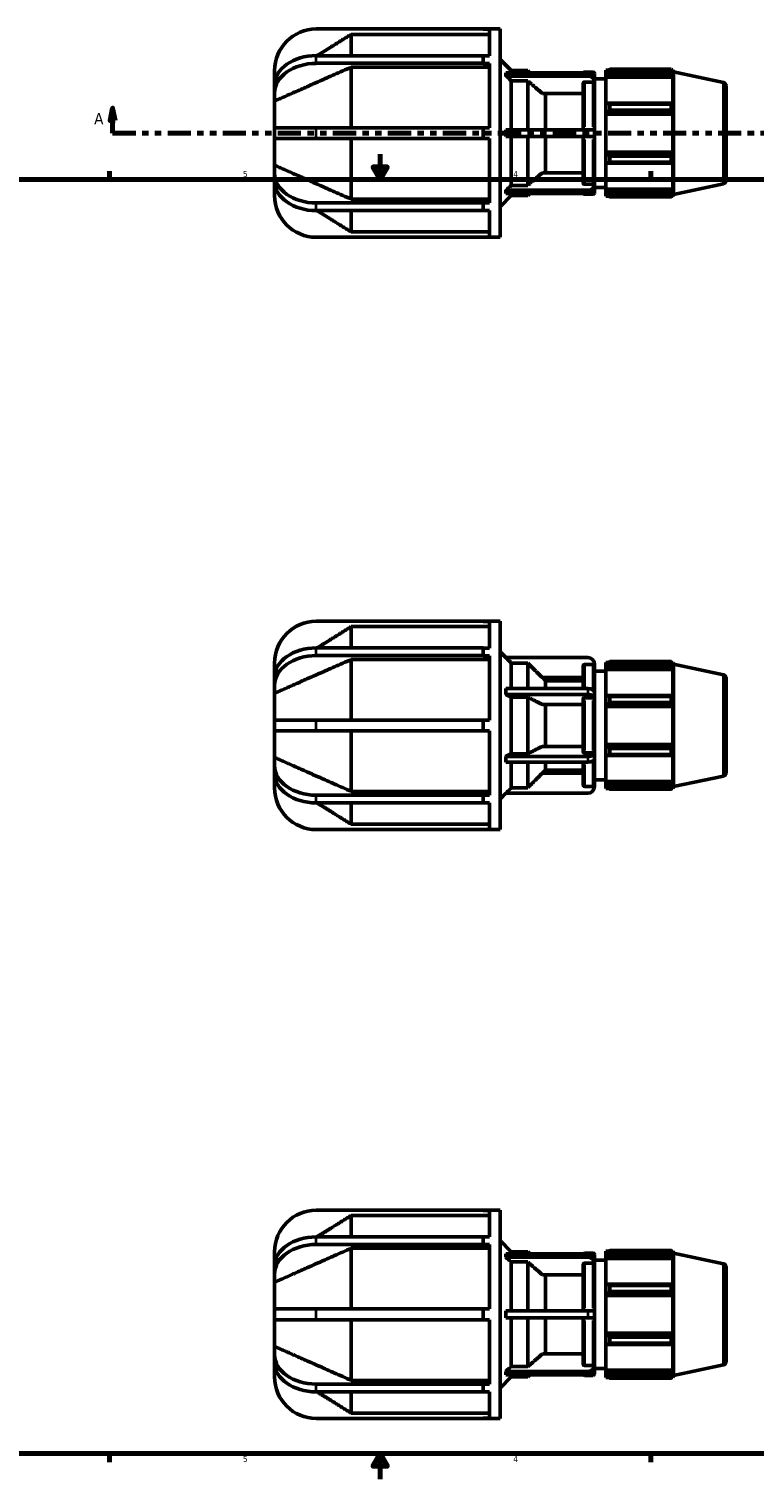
# Model space of a CAD drawing. Header units: inches. Extents: x 0.1 to 44, y -12.1 to 28.2.
# Tile 3 of 6: x 11.5 to 22.9, y 0.6 to 23.4. Entities that reach past the tile are written whole.
import ezdxf

# ---------------------------------------------------------------- set-up
doc = ezdxf.new("R2010")
doc.units = ezdxf.units.IN
doc.header["$MEASUREMENT"] = 0
doc.linetypes.add('DOUBLE_DASH_CHAIN', pattern=[1.2403, 0.6614, -0.0827, 0.1654, -0.0827, 0.1654, -0.0827])
for name, color, linetype, lineweight in [('Border (ANSI)', 7, 'Continuous', 70), ('Section Line (ANSI)', 7, 'DOUBLE_DASH_CHAIN', 70), ('Visible (ANSI)', 7, 'Continuous', 50), ('Visible Narrow (ANSI)', 7, 'Continuous', 35)]:
    doc.layers.add(name, color=color, linetype=linetype, lineweight=lineweight)
doc.styles.add('Label Text (ANSI)', font='tahoma.ttf')
doc.styles.add('Note Text (ANSI)', font='tahoma.ttf')

# ---------------------------------------------------------------- blocks, each defined once
blk = doc.blocks.new('Borders Default Border')
at = {"layer": 'Border (ANSI)'}
for p, q in [((12.75, 21), (12.75, 21.134)), ((21.25, 21), (21.25, 21.134)), ((12.75, 1), (12.75, 0.866)), ((21.25, 1), (21.25, 0.866))]:
    blk.add_line(p, q, dxfattribs=at)
at = {"layer": 'Border (ANSI)', "flags": 128}
for points in [[(17, 21.4), (17, 21), (16.885, 21.2), (17.115, 21.2), (17, 21)], [(0.5, 1), (0.5, 21), (33.5, 21), (33.5, 1), (0.5, 1)], [(17, 0.6), (17, 1), (16.885, 0.8), (17.115, 0.8), (17, 1)]]:
    blk.add_lwpolyline(points, dxfattribs=at)
at = {"layer": 'Border (ANSI)', "color": 5, "true_color": 0x0000ff, "char_height": 0.0945, "attachment_point": 7, "style": 'Note Text (ANSI)'}
for s, insert in [('5', (14.847, 21.038)), ('4', (19.092, 21.04)), ('5', (14.847, 0.864)), ('4', (19.092, 0.866))]:
    blk.add_mtext(s, dxfattribs=dict(at, insert=insert))
blk = doc.blocks.new('2dTransSection0')
at = {"layer": 'Section Line (ANSI)', "linetype": 'Continuous'}
for p, q in [((12.799, 22.124), (12.759, 21.927)), ((12.799, 21.927), (12.799, 22.124)), ((12.838, 21.927), (12.799, 22.124)), ((30.243, 22.124), (30.203, 21.927)), ((30.243, 21.927), (30.243, 22.124)), ((30.282, 21.927), (30.243, 22.124)), ((12.759, 21.927), (12.838, 21.927)), ((12.799, 21.73), (12.799, 21.927)), ((30.203, 21.927), (30.282, 21.927)), ((30.243, 21.73), (30.243, 21.927)), ((12.799, 21.73), (13.163, 21.73)), ((29.878, 21.73), (30.243, 21.73))]:
    blk.add_line(p, q, dxfattribs=at)
at = {"layer": 'Section Line (ANSI)', "linetype": 'DOUBLE_DASH_CHAIN', "ltscale": 0.55082}
blk.add_line((12.799, 21.73), (30.243, 21.73), dxfattribs=at)
at = {"layer": 'Section Line (ANSI)', "linetype": 'Continuous', "flags": 128}
for points in [[(12.838, 21.927), (12.799, 22.124), (12.759, 21.927), (12.838, 21.927)], [(30.282, 21.927), (30.243, 22.124), (30.203, 21.927), (30.282, 21.927)]]:
    blk.add_lwpolyline(points, dxfattribs=at)
at = {"layer": 'Section Line (ANSI)'}
for points in [[(12.838, 21.927), (12.799, 22.124), (12.759, 21.927), (12.838, 21.927)], [(30.282, 21.927), (30.243, 22.124), (30.203, 21.927), (30.282, 21.927)]]:
    blk.add_solid(points, dxfattribs=at)
at = {"layer": 'Section Line (ANSI)', "char_height": 0.18, "attachment_point": 7, "style": 'Label Text (ANSI)'}
for insert in [(12.509, 21.868), (30.379, 21.868)]:
    blk.add_mtext('A', dxfattribs=dict(at, insert=insert))

msp = doc.modelspace()

# ---------------------------------------------------------------- linework, layer by layer
at = {"layer": 'Visible (ANSI)'}
for p, q in [((18.62, 23.365), (15.996, 23.365)), ((16.545, 22.946), (16.545, 23.281)), ((18.718, 23.281), (16.545, 23.281)), ((18.62, 23.365), (18.882, 23.365)), ((18.62, 23.363), (18.62, 23.365)), ((18.718, 23.363), (18.62, 23.363)), ((18.718, 22.945), (18.718, 23.363)), ((18.882, 20.095), (18.882, 23.365)), ((15.996, 22.946), (18.62, 22.946)), ((18.62, 22.826), (15.996, 22.826)), ((16.545, 21.815), (16.545, 22.766)), ((18.718, 22.766), (16.545, 22.766)), ((18.62, 22.886), (18.62, 22.946)), ((18.62, 22.945), (18.718, 22.945)), ((18.62, 22.826), (18.62, 22.886)), ((18.62, 22.824), (18.62, 22.826)), ((18.718, 22.824), (18.62, 22.824)), ((18.718, 21.815), (18.718, 22.824)), ((19.059, 22.711), (18.882, 22.888)), ((15.342, 22.711), (15.342, 22.528)), ((18.974, 22.679), (20.26, 22.679)), ((20.26, 22.625), (18.974, 22.625)), ((19.059, 22.679), (19.059, 22.711)), ((19.059, 22.711), (19.317, 22.711)), ((19.317, 22.551), (19.059, 22.551)), ((19.059, 21.783), (19.059, 22.551)), ((19.317, 22.679), (19.317, 22.711)), ((19.349, 22.679), (19.317, 22.711)), ((19.317, 21.783), (19.317, 22.551)), ((20.21, 22.688), (20.346, 22.688)), ((20.367, 22.667), (20.367, 22.587)), ((20.367, 22.533), (20.367, 22.587)), ((20.367, 22.582), (20.544, 22.582)), ((20.544, 22.72), (20.544, 22.685)), ((20.544, 22.72), (20.589, 22.72)), ((20.565, 22.705), (20.544, 22.685)), ((20.544, 22.618), (20.544, 22.685)), ((20.544, 22.618), (20.565, 22.637)), ((20.544, 22.608), (20.544, 22.618)), ((20.544, 22.608), (20.544, 22.192)), ((20.544, 22.608), (21.596, 22.608)), ((20.565, 22.637), (21.586, 22.637)), ((20.608, 22.732), (20.608, 22.693)), ((20.608, 22.732), (21.572, 22.732)), ((21.572, 22.693), (20.608, 22.693)), ((21.572, 22.693), (21.572, 22.732)), ((21.578, 22.72), (21.596, 22.72)), ((21.596, 22.674), (21.586, 22.705)), ((21.586, 22.637), (21.596, 22.608)), ((21.596, 22.674), (21.596, 22.72)), ((21.606, 22.691), (21.596, 22.72)), ((21.596, 22.187), (21.596, 22.608)), ((21.606, 20.769), (21.606, 22.691)), ((22.39, 22.524), (21.606, 22.691)), ((15.342, 22.484), (15.342, 22.528)), ((15.342, 22.363), (15.342, 22.484)), ((15.342, 22.363), (15.342, 22.234)), ((19.547, 22.353), (20.189, 22.353)), ((19.596, 21.783), (19.596, 22.353)), ((20.189, 21.783), (20.189, 22.514)), ((20.346, 22.532), (20.21, 22.532)), ((20.367, 22.514), (20.367, 22.533)), ((20.367, 22.514), (20.367, 21.783)), ((22.432, 22.473), (22.432, 20.987)), ((15.342, 21.815), (15.342, 22.234)), ((20.565, 22.202), (20.544, 22.192)), ((20.544, 22.031), (20.544, 22.192)), ((21.586, 22.202), (20.565, 22.202)), ((20.608, 22.183), (20.608, 22.09)), ((20.608, 22.183), (21.572, 22.183)), ((21.572, 22.09), (20.608, 22.09)), ((21.572, 22.09), (21.572, 22.183)), ((21.596, 22.187), (21.586, 22.202)), ((20.544, 22.031), (20.565, 22.037)), ((20.544, 22.028), (20.544, 22.031)), ((20.544, 22.028), (20.544, 21.432)), ((20.544, 22.028), (21.596, 22.028)), ((20.565, 22.037), (21.586, 22.037)), ((21.586, 22.037), (21.596, 22.028)), ((21.596, 21.432), (21.596, 22.028)), ((15.996, 21.815), (15.342, 21.815)), ((15.342, 21.645), (15.342, 21.815)), ((15.342, 21.226), (15.342, 21.645)), ((15.342, 21.645), (15.996, 21.645)), ((15.996, 21.815), (18.62, 21.815)), ((18.62, 21.645), (15.996, 21.645)), ((16.545, 20.693), (16.545, 21.645)), ((18.62, 21.73), (18.62, 21.815)), ((18.62, 21.815), (18.718, 21.815)), ((18.62, 21.645), (18.62, 21.73)), ((18.718, 21.645), (18.62, 21.645)), ((18.718, 20.636), (18.718, 21.645)), ((18.974, 21.783), (20.26, 21.783)), ((20.26, 21.677), (18.974, 21.677)), ((19.059, 20.908), (19.059, 21.677)), ((19.317, 20.908), (19.317, 21.677)), ((19.596, 21.107), (19.596, 21.677)), ((20.189, 20.946), (20.189, 21.677)), ((20.26, 21.783), (20.367, 21.783)), ((20.367, 21.677), (20.26, 21.677)), ((20.367, 21.677), (20.367, 21.783)), ((20.367, 21.677), (20.367, 20.946)), ((20.544, 21.429), (20.544, 21.432)), ((20.544, 21.432), (21.596, 21.432)), ((20.544, 21.268), (20.544, 21.429)), ((20.565, 21.422), (20.544, 21.429)), ((21.586, 21.422), (20.565, 21.422)), ((21.596, 21.432), (21.586, 21.422)), ((15.342, 21.226), (15.342, 21.096)), ((20.544, 21.268), (20.544, 20.851)), ((20.544, 21.268), (20.565, 21.258)), ((20.565, 21.258), (21.586, 21.258)), ((20.608, 21.369), (20.608, 21.276)), ((20.608, 21.369), (21.572, 21.369)), ((21.572, 21.276), (20.608, 21.276)), ((21.572, 21.276), (21.572, 21.369)), ((21.586, 21.258), (21.596, 21.272)), ((21.596, 20.851), (21.596, 21.272)), ((15.342, 20.976), (15.342, 21.096)), ((15.342, 20.932), (15.342, 20.976)), ((20.189, 21.107), (19.547, 21.107)), ((20.367, 20.926), (20.367, 20.946)), ((15.342, 20.932), (15.342, 20.749)), ((19.059, 20.749), (18.882, 20.572)), ((18.974, 20.834), (20.26, 20.834)), ((20.26, 20.781), (18.974, 20.781)), ((19.059, 20.908), (19.317, 20.908)), ((19.059, 20.749), (19.059, 20.781)), ((19.059, 20.749), (19.317, 20.749)), ((19.317, 20.749), (19.317, 20.781)), ((19.349, 20.781), (19.317, 20.749)), ((20.21, 20.928), (20.346, 20.928)), ((20.21, 20.771), (20.346, 20.771)), ((20.367, 20.873), (20.367, 20.926)), ((20.367, 20.878), (20.544, 20.878)), ((20.367, 20.873), (20.367, 20.792)), ((20.544, 20.842), (20.544, 20.851)), ((20.544, 20.851), (21.596, 20.851)), ((20.544, 20.775), (20.544, 20.842)), ((20.565, 20.823), (20.544, 20.842)), ((20.544, 20.775), (20.544, 20.739)), ((20.544, 20.775), (20.565, 20.755)), ((20.544, 20.739), (20.589, 20.739)), ((21.586, 20.823), (20.565, 20.823)), ((20.608, 20.766), (20.608, 20.728)), ((20.608, 20.766), (21.572, 20.766)), ((21.572, 20.728), (20.608, 20.728)), ((21.572, 20.728), (21.572, 20.766)), ((21.578, 20.739), (21.596, 20.739)), ((21.596, 20.851), (21.586, 20.823)), ((21.586, 20.755), (21.596, 20.785)), ((21.596, 20.739), (21.596, 20.785)), ((21.606, 20.769), (21.596, 20.739)), ((22.39, 20.936), (21.606, 20.769)), ((15.996, 20.634), (18.62, 20.634)), ((18.62, 20.513), (15.996, 20.513)), ((16.545, 20.693), (18.718, 20.693)), ((16.545, 20.179), (16.545, 20.513)), ((18.62, 20.634), (18.62, 20.636)), ((18.62, 20.636), (18.718, 20.636)), ((18.62, 20.574), (18.62, 20.634)), ((18.62, 20.513), (18.62, 20.574)), ((18.718, 20.515), (18.62, 20.515)), ((18.718, 20.097), (18.718, 20.515)), ((15.996, 20.095), (18.62, 20.095)), ((16.545, 20.179), (18.718, 20.179)), ((18.62, 20.095), (18.62, 20.097)), ((18.62, 20.097), (18.718, 20.097)), ((18.62, 20.095), (18.882, 20.095)), ((18.62, 14.066), (15.996, 14.066)), ((16.545, 13.647), (16.545, 13.982)), ((18.718, 13.982), (16.545, 13.982)), ((18.62, 14.066), (18.882, 14.066)), ((18.62, 14.064), (18.62, 14.066)), ((18.718, 14.064), (18.62, 14.064)), ((18.718, 13.646), (18.718, 14.064)), ((18.882, 10.796), (18.882, 14.066)), ((15.996, 13.647), (18.62, 13.647)), ((18.62, 13.527), (15.996, 13.527)), ((16.545, 12.516), (16.545, 13.467)), ((18.718, 13.467), (16.545, 13.467)), ((18.62, 13.587), (18.62, 13.647)), ((18.62, 13.646), (18.718, 13.646)), ((18.62, 13.527), (18.62, 13.587)), ((18.62, 13.525), (18.62, 13.527)), ((18.718, 13.525), (18.62, 13.525)), ((18.718, 12.516), (18.718, 13.525)), ((18.975, 13.496), (18.882, 13.589)), ((20.26, 13.496), (18.974, 13.496)), ((20.608, 13.433), (20.608, 13.395)), ((20.608, 13.433), (21.572, 13.433)), ((21.572, 13.395), (21.572, 13.433)), ((15.342, 13.412), (15.342, 13.229)), ((15.342, 13.185), (15.342, 13.229)), ((19.059, 13.01), (19.059, 13.411)), ((19.317, 13.411), (19.059, 13.411)), ((19.317, 13.01), (19.317, 13.411)), ((20.189, 13.01), (20.189, 13.367)), ((20.346, 13.388), (20.21, 13.388)), ((20.367, 13.367), (20.367, 13.389)), ((20.367, 13.367), (20.367, 12.956)), ((20.367, 13.283), (20.544, 13.283)), ((20.544, 13.421), (20.544, 13.386)), ((20.544, 13.421), (20.589, 13.421)), ((20.565, 13.406), (20.544, 13.386)), ((20.544, 13.319), (20.544, 13.386)), ((20.544, 13.319), (20.565, 13.338)), ((20.544, 13.31), (20.544, 13.319)), ((20.544, 13.31), (20.544, 12.893)), ((20.544, 13.31), (21.596, 13.31)), ((20.565, 13.338), (21.586, 13.338)), ((21.572, 13.395), (20.608, 13.395)), ((21.578, 13.421), (21.596, 13.421)), ((21.596, 13.376), (21.586, 13.406)), ((21.586, 13.338), (21.596, 13.31)), ((21.596, 13.376), (21.596, 13.421)), ((21.606, 13.392), (21.596, 13.421)), ((21.596, 12.888), (21.596, 13.31)), ((21.606, 11.47), (21.606, 13.392)), ((22.39, 13.225), (21.606, 13.392)), ((15.342, 13.064), (15.342, 13.185)), ((15.342, 13.064), (15.342, 12.935)), ((18.974, 13.01), (20.26, 13.01)), ((19.547, 13.181), (20.189, 13.181)), ((19.596, 13.133), (19.549, 13.181)), ((19.596, 13.01), (19.596, 13.133)), ((19.596, 13.133), (20.189, 13.133)), ((22.432, 13.174), (22.432, 11.688)), ((15.342, 12.516), (15.342, 12.935)), ((20.26, 12.917), (18.974, 12.917)), ((19.317, 12.875), (19.059, 12.875)), ((19.059, 11.987), (19.059, 12.875)), ((19.317, 11.987), (19.317, 12.875)), ((19.547, 12.76), (20.189, 12.76)), ((19.596, 12.102), (19.596, 12.76)), ((20.189, 12.009), (20.189, 12.853)), ((20.346, 12.863), (20.21, 12.863)), ((20.367, 12.864), (20.367, 12.956)), ((20.367, 12.853), (20.367, 12.864)), ((20.367, 12.853), (20.367, 12.009)), ((20.565, 12.903), (20.544, 12.893)), ((20.544, 12.732), (20.544, 12.893)), ((21.586, 12.903), (20.565, 12.903)), ((20.608, 12.885), (20.608, 12.792)), ((20.608, 12.885), (21.572, 12.885)), ((21.572, 12.792), (20.608, 12.792)), ((21.572, 12.792), (21.572, 12.885)), ((21.596, 12.888), (21.586, 12.903)), ((20.544, 12.732), (20.565, 12.738)), ((20.544, 12.729), (20.544, 12.732)), ((20.544, 12.729), (20.544, 12.133)), ((20.544, 12.729), (21.596, 12.729)), ((20.565, 12.738), (21.586, 12.738)), ((21.586, 12.738), (21.596, 12.729)), ((21.596, 12.133), (21.596, 12.729)), ((15.996, 12.516), (15.342, 12.516)), ((15.342, 12.346), (15.342, 12.516)), ((15.342, 11.927), (15.342, 12.346)), ((15.342, 12.346), (15.996, 12.346)), ((15.996, 12.516), (18.62, 12.516)), ((18.62, 12.346), (15.996, 12.346)), ((16.545, 11.395), (16.545, 12.346)), ((18.62, 12.431), (18.62, 12.516)), ((18.62, 12.516), (18.718, 12.516)), ((18.62, 12.346), (18.62, 12.431)), ((18.718, 12.346), (18.62, 12.346)), ((18.718, 11.337), (18.718, 12.346)), ((20.189, 12.102), (19.547, 12.102)), ((20.544, 12.13), (20.544, 12.133)), ((20.544, 12.133), (21.596, 12.133)), ((20.565, 12.124), (20.544, 12.13)), ((20.544, 11.969), (20.544, 12.13)), ((21.586, 12.124), (20.565, 12.124)), ((20.608, 12.07), (20.608, 11.977)), ((20.608, 12.07), (21.572, 12.07)), ((21.572, 11.977), (21.572, 12.07)), ((21.596, 12.133), (21.586, 12.124)), ((15.342, 11.927), (15.342, 11.798)), ((18.974, 11.945), (20.26, 11.945)), ((20.26, 11.852), (18.974, 11.852)), ((19.059, 11.987), (19.317, 11.987)), ((19.059, 11.451), (19.059, 11.852)), ((19.317, 11.451), (19.317, 11.852)), ((19.596, 11.728), (19.596, 11.852)), ((20.189, 11.495), (20.189, 11.852)), ((20.21, 11.999), (20.346, 11.999)), ((20.367, 11.998), (20.367, 12.009)), ((20.367, 11.906), (20.367, 11.998)), ((20.367, 11.906), (20.367, 11.495)), ((20.544, 11.969), (20.565, 11.959)), ((20.544, 11.969), (20.544, 11.552)), ((20.565, 11.959), (21.586, 11.959)), ((21.572, 11.977), (20.608, 11.977)), ((21.586, 11.959), (21.596, 11.974)), ((21.596, 11.552), (21.596, 11.974)), ((15.342, 11.677), (15.342, 11.798)), ((15.342, 11.633), (15.342, 11.677)), ((15.342, 11.633), (15.342, 11.45)), ((20.189, 11.681), (19.547, 11.681)), ((19.596, 11.728), (19.549, 11.681)), ((19.596, 11.728), (20.189, 11.728)), ((22.39, 11.637), (21.606, 11.47)), ((16.545, 11.395), (18.718, 11.395)), ((19.059, 11.451), (19.317, 11.451)), ((20.21, 11.474), (20.346, 11.474)), ((20.367, 11.579), (20.544, 11.579)), ((20.367, 11.472), (20.367, 11.495)), ((20.544, 11.543), (20.544, 11.552)), ((20.544, 11.552), (21.596, 11.552)), ((20.544, 11.476), (20.544, 11.543)), ((20.565, 11.524), (20.544, 11.543)), ((20.544, 11.476), (20.565, 11.456)), ((20.544, 11.476), (20.544, 11.441)), ((20.544, 11.441), (20.589, 11.441)), ((21.586, 11.524), (20.565, 11.524)), ((20.608, 11.467), (20.608, 11.429)), ((20.608, 11.467), (21.572, 11.467)), ((21.572, 11.429), (20.608, 11.429)), ((21.572, 11.429), (21.572, 11.467)), ((21.578, 11.441), (21.596, 11.441)), ((21.596, 11.552), (21.586, 11.524)), ((21.586, 11.456), (21.596, 11.486)), ((21.596, 11.441), (21.596, 11.486)), ((21.606, 11.47), (21.596, 11.441)), ((15.996, 11.335), (18.62, 11.335)), ((18.62, 11.215), (15.996, 11.215)), ((16.545, 10.88), (16.545, 11.215)), ((18.62, 11.335), (18.62, 11.337)), ((18.62, 11.337), (18.718, 11.337)), ((18.62, 11.275), (18.62, 11.335)), ((18.62, 11.215), (18.62, 11.275)), ((18.718, 11.216), (18.62, 11.216)), ((18.718, 10.798), (18.718, 11.216)), ((18.975, 11.366), (18.882, 11.273)), ((18.974, 11.366), (20.26, 11.366)), ((15.996, 10.796), (18.62, 10.796)), ((16.545, 10.88), (18.718, 10.88)), ((18.62, 10.796), (18.62, 10.798)), ((18.62, 10.798), (18.718, 10.798)), ((18.62, 10.796), (18.882, 10.796)), ((18.62, 4.82), (15.996, 4.82)), ((18.62, 4.82), (18.882, 4.82)), ((18.62, 4.818), (18.62, 4.82)), ((18.718, 4.818), (18.62, 4.818)), ((18.718, 4.4), (18.718, 4.818)), ((18.882, 1.55), (18.882, 4.82)), ((16.545, 4.402), (16.545, 4.736)), ((18.718, 4.736), (16.545, 4.736)), ((15.996, 4.402), (18.62, 4.402)), ((18.62, 4.341), (18.62, 4.402)), ((18.62, 4.4), (18.718, 4.4)), ((18.62, 4.281), (18.62, 4.341)), ((19.059, 4.166), (18.882, 4.343)), ((15.342, 4.166), (15.342, 3.983)), ((18.62, 4.281), (15.996, 4.281)), ((16.545, 3.271), (16.545, 4.222)), ((18.718, 4.222), (16.545, 4.222)), ((18.62, 4.28), (18.62, 4.281)), ((18.718, 4.28), (18.62, 4.28)), ((18.718, 3.271), (18.718, 4.28)), ((18.974, 4.134), (20.26, 4.134)), ((19.059, 4.134), (19.059, 4.166)), ((19.059, 4.166), (19.317, 4.166)), ((19.317, 4.134), (19.317, 4.166)), ((19.349, 4.134), (19.317, 4.166)), ((20.21, 4.144), (20.346, 4.144)), ((20.367, 4.123), (20.367, 4.042)), ((20.544, 4.176), (20.544, 4.14)), ((20.544, 4.176), (20.589, 4.176)), ((20.565, 4.16), (20.544, 4.14)), ((20.544, 4.073), (20.544, 4.14)), ((20.608, 4.187), (20.608, 4.149)), ((20.608, 4.187), (21.572, 4.187)), ((21.572, 4.149), (20.608, 4.149)), ((21.572, 4.149), (21.572, 4.187)), ((21.578, 4.176), (21.596, 4.176)), ((21.596, 4.13), (21.586, 4.16)), ((21.596, 4.13), (21.596, 4.176)), ((21.606, 4.146), (21.596, 4.176)), ((21.606, 2.224), (21.606, 4.146)), ((22.39, 3.98), (21.606, 4.146)), ((15.342, 3.939), (15.342, 3.983)), ((15.342, 3.819), (15.342, 3.939)), ((20.26, 4.081), (18.974, 4.081)), ((19.317, 4.007), (19.059, 4.007)), ((19.059, 3.239), (19.059, 4.007)), ((19.317, 3.239), (19.317, 4.007)), ((20.189, 3.239), (20.189, 3.969)), ((20.346, 3.987), (20.21, 3.987)), ((20.367, 3.989), (20.367, 4.042)), ((20.367, 4.037), (20.544, 4.037)), ((20.367, 3.969), (20.367, 3.989)), ((20.367, 3.969), (20.367, 3.239)), ((20.544, 4.073), (20.565, 4.092)), ((20.544, 4.064), (20.544, 4.073)), ((20.544, 4.064), (20.544, 3.648)), ((20.544, 4.064), (21.596, 4.064)), ((20.565, 4.092), (21.586, 4.092)), ((21.586, 4.092), (21.596, 4.064)), ((21.596, 3.643), (21.596, 4.064)), ((22.432, 3.928), (22.432, 2.442)), ((15.342, 3.819), (15.342, 3.689)), ((15.342, 3.271), (15.342, 3.689)), ((19.547, 3.808), (20.189, 3.808)), ((19.596, 3.239), (19.596, 3.808)), ((20.565, 3.657), (20.544, 3.648)), ((20.544, 3.486), (20.544, 3.648)), ((21.586, 3.657), (20.565, 3.657)), ((21.596, 3.643), (21.586, 3.657)), ((20.544, 3.486), (20.565, 3.493)), ((20.544, 3.483), (20.544, 3.486)), ((20.544, 3.483), (20.544, 2.887)), ((20.544, 3.483), (21.596, 3.483)), ((20.565, 3.493), (21.586, 3.493)), ((20.608, 3.639), (20.608, 3.546)), ((20.608, 3.639), (21.572, 3.639)), ((21.572, 3.546), (20.608, 3.546)), ((21.572, 3.546), (21.572, 3.639)), ((21.586, 3.493), (21.596, 3.483)), ((21.596, 2.887), (21.596, 3.483)), ((15.996, 3.271), (15.342, 3.271)), ((15.342, 3.1), (15.342, 3.271)), ((15.996, 3.271), (18.62, 3.271)), ((18.62, 3.185), (18.62, 3.271)), ((18.62, 3.271), (18.718, 3.271)), ((18.974, 3.239), (20.26, 3.239)), ((20.26, 3.239), (20.367, 3.239)), ((20.367, 3.132), (20.367, 3.239)), ((15.342, 2.681), (15.342, 3.1)), ((15.342, 3.1), (15.996, 3.1)), ((18.62, 3.1), (15.996, 3.1)), ((16.545, 2.149), (16.545, 3.1)), ((18.62, 3.1), (18.62, 3.185)), ((18.718, 3.1), (18.62, 3.1)), ((18.718, 2.091), (18.718, 3.1)), ((20.26, 3.132), (18.974, 3.132)), ((19.059, 2.364), (19.059, 3.132)), ((19.317, 2.364), (19.317, 3.132)), ((19.596, 2.563), (19.596, 3.132)), ((20.189, 2.401), (20.189, 3.132)), ((20.367, 3.132), (20.26, 3.132)), ((20.367, 3.132), (20.367, 2.401)), ((20.544, 2.884), (20.544, 2.887)), ((20.544, 2.887), (21.596, 2.887)), ((20.544, 2.723), (20.544, 2.884)), ((20.565, 2.878), (20.544, 2.884)), ((21.586, 2.878), (20.565, 2.878)), ((20.608, 2.825), (20.608, 2.732)), ((20.608, 2.825), (21.572, 2.825)), ((21.572, 2.732), (21.572, 2.825)), ((21.596, 2.887), (21.586, 2.878)), ((15.342, 2.681), (15.342, 2.552)), ((15.342, 2.431), (15.342, 2.552)), ((20.189, 2.563), (19.547, 2.563)), ((20.544, 2.723), (20.565, 2.713)), ((20.544, 2.723), (20.544, 2.307)), ((20.565, 2.713), (21.586, 2.713)), ((21.572, 2.732), (20.608, 2.732)), ((21.586, 2.713), (21.596, 2.728)), ((21.596, 2.307), (21.596, 2.728)), ((15.342, 2.387), (15.342, 2.431)), ((15.342, 2.387), (15.342, 2.204)), ((18.974, 2.29), (20.26, 2.29)), ((19.059, 2.364), (19.317, 2.364)), ((20.21, 2.383), (20.346, 2.383)), ((20.367, 2.382), (20.367, 2.401)), ((20.367, 2.329), (20.367, 2.382)), ((20.367, 2.333), (20.544, 2.333)), ((20.367, 2.329), (20.367, 2.248)), ((20.544, 2.297), (20.544, 2.307)), ((20.544, 2.307), (21.596, 2.307)), ((20.544, 2.231), (20.544, 2.297)), ((20.565, 2.278), (20.544, 2.297)), ((21.586, 2.278), (20.565, 2.278)), ((21.596, 2.307), (21.586, 2.278)), ((22.39, 2.391), (21.606, 2.224)), ((15.996, 2.089), (18.62, 2.089)), ((16.545, 2.149), (18.718, 2.149)), ((18.62, 2.089), (18.62, 2.091)), ((18.62, 2.091), (18.718, 2.091)), ((18.62, 2.029), (18.62, 2.089)), ((19.059, 2.204), (18.882, 2.027)), ((20.26, 2.236), (18.974, 2.236)), ((19.059, 2.204), (19.059, 2.236)), ((19.059, 2.204), (19.317, 2.204)), ((19.317, 2.204), (19.317, 2.236)), ((19.349, 2.236), (19.317, 2.204)), ((20.21, 2.227), (20.346, 2.227)), ((20.544, 2.231), (20.565, 2.21)), ((20.544, 2.231), (20.544, 2.195)), ((20.544, 2.195), (20.589, 2.195)), ((20.608, 2.222), (20.608, 2.183)), ((20.608, 2.222), (21.572, 2.222)), ((21.572, 2.183), (20.608, 2.183)), ((21.572, 2.183), (21.572, 2.222)), ((21.578, 2.195), (21.596, 2.195)), ((21.586, 2.21), (21.596, 2.241)), ((21.596, 2.195), (21.596, 2.241)), ((21.606, 2.224), (21.596, 2.195)), ((18.62, 1.969), (15.996, 1.969)), ((16.545, 1.634), (16.545, 1.969)), ((18.62, 1.969), (18.62, 2.029)), ((18.718, 1.971), (18.62, 1.971)), ((18.718, 1.553), (18.718, 1.971)), ((16.545, 1.634), (18.718, 1.634)), ((15.996, 1.55), (18.62, 1.55)), ((18.62, 1.55), (18.62, 1.553)), ((18.62, 1.553), (18.718, 1.553)), ((18.62, 1.55), (18.882, 1.55))]:
    msp.add_line(p, q, dxfattribs=at)
for centre, radius, start, end in [((15.996, 22.711), 0.654, 90, 180), ((20.21, 22.667), 0.0209, 90, 147.0667), ((20.346, 22.667), 0.0209, 0, 90), ((22.379, 22.473), 0.0524, 0, 78), ((22.379, 20.987), 0.0524, 282, 0), ((15.996, 20.749), 0.654, 180, 270), ((20.21, 20.792), 0.0209, 212.9333, 270), ((20.346, 20.792), 0.0209, 270, 0), ((15.996, 13.412), 0.654, 90, 180), ((20.26, 13.389), 0.107, 0, 90), ((22.379, 13.174), 0.0524, 0, 78), ((22.379, 11.688), 0.0524, 282, 0), ((15.996, 11.45), 0.654, 180, 270), ((20.26, 11.472), 0.106, 270, 0), ((15.996, 4.166), 0.654, 90, 180), ((20.21, 4.123), 0.0209, 90, 147.0667), ((20.346, 4.123), 0.0209, 0, 90), ((22.379, 3.928), 0.0524, 0, 78), ((22.379, 2.442), 0.0524, 282, 0), ((15.996, 2.204), 0.654, 180, 270), ((20.21, 2.248), 0.0209, 212.9333, 270), ((20.346, 2.248), 0.0209, 270, 0)]:
    msp.add_arc(centre, radius, start, end, dxfattribs=at)
for centre, major_axis, ratio, start_param, end_param in [((15.996, 22.484), (-0.654, 0), 0.707107, 4.712389, 6.283185), ((15.996, 22.363), (-0.654, 0), 0.707107, 4.712389, 6.283185), ((20.26, 22.587), (0.107, 0), 0.866025, 0, 1.570796), ((20.26, 22.533), (0.107, 0), 0.866025, 0, 1.570796), ((15.996, 21.096), (-0.654, 0), 0.707107, 0, 1.570796), ((15.996, 20.976), (-0.654, 0), 0.707107, 0, 1.570796), ((20.26, 20.926), (0.106, 0), 0.866025, 4.712389, 6.283185), ((20.26, 20.873), (0.106, 0), 0.866025, 4.712389, 6.283185), ((15.996, 13.185), (-0.654, 0), 0.707107, 4.712389, 6.283185), ((15.996, 13.064), (-0.654, 0), 0.707107, 4.712389, 6.283185), ((20.26, 12.956), (0.106, 0), 0.5, 0, 1.570796), ((20.26, 12.864), (0.106, 0), 0.5, 0, 1.570796), ((20.26, 11.998), (0.106, 0), 0.5, 4.712389, 6.283185), ((20.26, 11.906), (0.106, 0), 0.5, 4.712389, 6.283185), ((15.996, 11.798), (-0.654, 0), 0.707107, 0, 1.570796), ((15.996, 11.677), (-0.654, 0), 0.707107, 0, 1.570796), ((15.996, 3.939), (-0.654, 0), 0.707107, 4.712389, 6.283185), ((15.996, 3.819), (-0.654, 0), 0.707107, 4.712389, 6.283185), ((20.26, 4.042), (0.106, 0), 0.866025, 0, 1.570796), ((20.26, 3.989), (0.106, 0), 0.866025, 0, 1.570796), ((15.996, 2.552), (-0.654, 0), 0.707107, 0, 1.570796), ((15.996, 2.431), (-0.654, 0), 0.707107, 0, 1.570796), ((20.26, 2.382), (0.106, 0), 0.866025, 4.712389, 6.283185), ((20.26, 2.329), (0.107, 0), 0.866025, 4.712389, 6.283185)]:
    msp.add_ellipse(centre, major_axis=major_axis, ratio=ratio, start_param=start_param, end_param=end_param, dxfattribs=at)
for points, weights in [([(16.545, 23.281), (16.245, 23.093), (16.01, 22.946)], [1, 1.02019533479, 1.02564524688]), ([(16.545, 22.766), (15.751, 22.415), (15.342, 22.234)], [1, 1.0553190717, 1]), ([(18.974, 22.625), (18.976, 22.652), (18.974, 22.679)], [1.04301049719, 1.04431344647, 1.04301049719]), ([(19.059, 22.551), (19.018, 22.587), (18.974, 22.625)], [1, 1.00173492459, 1.00172496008]), ([(19.547, 22.353), (19.447, 22.439), (19.317, 22.551)], [1.00452875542, 1.01119307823, 1]), ([(20.608, 22.732), (20.586, 22.718), (20.565, 22.705)], [1.01666410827, 1.01182057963, 1.00617808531]), ([(20.565, 22.637), (20.586, 22.664), (20.608, 22.693)], [1.00617808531, 1.01182057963, 1.01666410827]), ([(21.572, 22.732), (21.579, 22.718), (21.586, 22.705)], [1, 1.00106365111, 1.00131036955]), ([(21.586, 22.637), (21.579, 22.664), (21.572, 22.693)], [1.00131036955, 1.00106365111, 1]), ([(15.345, 22.53), (15.343, 22.529), (15.342, 22.528)], [1.00041904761, 1.00021032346, 1]), ([(20.608, 22.183), (20.586, 22.193), (20.565, 22.202)], [1.01666410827, 1.01182057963, 1.00617808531]), ([(20.565, 22.037), (20.586, 22.063), (20.608, 22.09)], [1.00617808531, 1.01182057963, 1.01666410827]), ([(21.572, 22.183), (21.579, 22.193), (21.586, 22.202)], [1, 1.00106365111, 1.00131036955]), ([(21.586, 22.037), (21.579, 22.063), (21.572, 22.09)], [1.00131036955, 1.00106365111, 1]), ([(18.974, 21.677), (18.976, 21.73), (18.974, 21.783)], [1.04301049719, 1.04431344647, 1.04301049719]), ([(20.608, 21.369), (20.586, 21.396), (20.565, 21.422)], [1.01666410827, 1.01182057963, 1.00617808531]), ([(21.572, 21.369), (21.579, 21.396), (21.586, 21.422)], [1, 1.00106365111, 1.00131036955]), ([(15.342, 21.226), (15.751, 21.044), (16.545, 20.693)], [1, 1.05531907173, 1]), ([(20.565, 21.258), (20.586, 21.267), (20.608, 21.276)], [1.00617808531, 1.01182057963, 1.01666410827]), ([(21.586, 21.258), (21.579, 21.267), (21.572, 21.276)], [1.00131036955, 1.00106365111, 1]), ([(19.317, 20.908), (19.447, 21.021), (19.547, 21.107)], [1, 1.01119307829, 1.00452875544]), ([(15.342, 20.932), (15.343, 20.931), (15.345, 20.93)], [1, 1.00021032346, 1.00041904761]), ([(18.974, 20.834), (19.018, 20.873), (19.059, 20.908)], [1.00172496, 1.00173492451, 1]), ([(18.974, 20.781), (18.976, 20.807), (18.974, 20.834)], [1.04301049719, 1.04431344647, 1.04301049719]), ([(20.608, 20.766), (20.586, 20.795), (20.565, 20.823)], [1.01666410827, 1.01182057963, 1.00617808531]), ([(20.565, 20.755), (20.586, 20.741), (20.608, 20.728)], [1.00617808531, 1.01182057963, 1.01666410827]), ([(21.572, 20.766), (21.579, 20.795), (21.586, 20.823)], [1, 1.00106365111, 1.00131036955]), ([(21.586, 20.755), (21.579, 20.741), (21.572, 20.728)], [1.00131036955, 1.00106365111, 1]), ([(16.01, 20.513), (16.245, 20.366), (16.545, 20.179)], [1.02564524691, 1.02019533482, 1]), ([(16.545, 13.982), (16.245, 13.794), (16.01, 13.647)], [1, 1.02019533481, 1.0256452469]), ([(16.545, 13.467), (15.751, 13.116), (15.342, 12.935)], [1, 1.05531907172, 1]), ([(19.059, 13.411), (19.018, 13.451), (18.974, 13.496)], [1, 1.00173492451, 1.00172496]), ([(20.608, 13.433), (20.586, 13.419), (20.565, 13.406)], [1.01666410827, 1.01182057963, 1.00617808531]), ([(21.572, 13.433), (21.579, 13.419), (21.586, 13.406)], [1, 1.00106365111, 1.00131036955]), ([(15.345, 13.231), (15.343, 13.23), (15.342, 13.229)], [1.00041904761, 1.00021032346, 1]), ([(19.547, 13.181), (19.447, 13.28), (19.317, 13.411)], [1.00452875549, 1.0111930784, 1]), ([(20.565, 13.338), (20.586, 13.366), (20.608, 13.395)], [1.00617808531, 1.01182057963, 1.01666410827]), ([(21.586, 13.338), (21.579, 13.366), (21.572, 13.395)], [1.00131036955, 1.00106365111, 1]), ([(18.974, 12.917), (18.976, 12.963), (18.974, 13.01)], [1.04301049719, 1.04431344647, 1.04301049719]), ([(19.059, 12.875), (19.018, 12.895), (18.974, 12.917)], [1, 1.00173492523, 1.00172496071]), ([(19.547, 12.76), (19.447, 12.81), (19.317, 12.875)], [1.00452875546, 1.01119307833, 1]), ([(20.608, 12.885), (20.586, 12.894), (20.565, 12.903)], [1.01666410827, 1.01182057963, 1.00617808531]), ([(20.565, 12.738), (20.586, 12.764), (20.608, 12.792)], [1.00617808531, 1.01182057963, 1.01666410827]), ([(21.572, 12.885), (21.579, 12.894), (21.586, 12.903)], [1, 1.00106365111, 1.00131036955]), ([(21.586, 12.738), (21.579, 12.764), (21.572, 12.792)], [1.00131036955, 1.00106365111, 1]), ([(19.317, 11.987), (19.447, 12.052), (19.547, 12.102)], [1, 1.01119307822, 1.00452875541]), ([(20.608, 12.07), (20.586, 12.097), (20.565, 12.124)], [1.01666410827, 1.01182057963, 1.00617808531]), ([(21.572, 12.07), (21.579, 12.097), (21.586, 12.124)], [1, 1.00106365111, 1.00131036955]), ([(15.342, 11.927), (15.751, 11.745), (16.545, 11.395)], [1, 1.05531907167, 1]), ([(18.974, 11.945), (19.018, 11.967), (19.059, 11.987)], [1.00172495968, 1.00173492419, 1]), ([(18.974, 11.852), (18.976, 11.898), (18.974, 11.945)], [1.04301049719, 1.04431344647, 1.04301049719]), ([(20.565, 11.959), (20.586, 11.968), (20.608, 11.977)], [1.00617808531, 1.01182057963, 1.01666410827]), ([(21.586, 11.959), (21.579, 11.968), (21.572, 11.977)], [1.00131036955, 1.00106365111, 1]), ([(15.342, 11.633), (15.343, 11.632), (15.345, 11.631)], [1, 1.00021032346, 1.00041904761]), ([(19.317, 11.451), (19.447, 11.582), (19.547, 11.681)], [1, 1.01119307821, 1.00452875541]), ([(18.974, 11.366), (19.018, 11.41), (19.059, 11.451)], [1.00172496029, 1.0017349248, 1]), ([(20.608, 11.467), (20.586, 11.496), (20.565, 11.524)], [1.01666410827, 1.01182057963, 1.00617808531]), ([(20.565, 11.456), (20.586, 11.443), (20.608, 11.429)], [1.00617808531, 1.01182057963, 1.01666410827]), ([(21.572, 11.467), (21.579, 11.496), (21.586, 11.524)], [1, 1.00106365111, 1.00131036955]), ([(21.586, 11.456), (21.579, 11.443), (21.572, 11.429)], [1.00131036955, 1.00106365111, 1]), ([(16.01, 11.215), (16.245, 11.067), (16.545, 10.88)], [1.02564524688, 1.02019533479, 1]), ([(16.545, 4.736), (16.245, 4.549), (16.01, 4.402)], [1, 1.02019533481, 1.02564524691]), ([(16.545, 4.222), (15.751, 3.871), (15.342, 3.689)], [1, 1.05531907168, 1]), ([(18.974, 4.081), (18.976, 4.108), (18.974, 4.134)], [1.04301049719, 1.04431344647, 1.04301049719]), ([(20.608, 4.187), (20.586, 4.174), (20.565, 4.16)], [1.01666410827, 1.01182057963, 1.00617808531]), ([(20.565, 4.092), (20.586, 4.12), (20.608, 4.149)], [1.00617808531, 1.01182057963, 1.01666410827]), ([(21.572, 4.187), (21.579, 4.174), (21.586, 4.16)], [1, 1.00106365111, 1.00131036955]), ([(21.586, 4.092), (21.579, 4.12), (21.572, 4.149)], [1.00131036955, 1.00106365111, 1]), ([(15.345, 3.986), (15.343, 3.984), (15.342, 3.983)], [1.00041904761, 1.00021032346, 1]), ([(19.059, 4.007), (19.018, 4.042), (18.974, 4.081)], [1, 1.00173492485, 1.00172496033]), ([(19.547, 3.808), (19.447, 3.894), (19.317, 4.007)], [1.00452875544, 1.01119307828, 1]), ([(20.608, 3.639), (20.586, 3.648), (20.565, 3.657)], [1.01666410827, 1.01182057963, 1.00617808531]), ([(21.572, 3.639), (21.579, 3.648), (21.586, 3.657)], [1, 1.00106365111, 1.00131036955]), ([(20.565, 3.493), (20.586, 3.519), (20.608, 3.546)], [1.00617808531, 1.01182057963, 1.01666410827]), ([(21.586, 3.493), (21.579, 3.519), (21.572, 3.546)], [1.00131036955, 1.00106365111, 1]), ([(18.974, 3.132), (18.976, 3.185), (18.974, 3.239)], [1.04301049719, 1.04431344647, 1.04301049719]), ([(20.608, 2.825), (20.586, 2.852), (20.565, 2.878)], [1.01666410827, 1.01182057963, 1.00617808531]), ([(21.572, 2.825), (21.579, 2.852), (21.586, 2.878)], [1, 1.00106365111, 1.00131036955]), ([(15.342, 2.681), (15.751, 2.5), (16.545, 2.149)], [1, 1.05531907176, 1]), ([(19.317, 2.364), (19.447, 2.476), (19.547, 2.563)], [1, 1.01119307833, 1.00452875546]), ([(20.565, 2.713), (20.586, 2.722), (20.608, 2.732)], [1.00617808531, 1.01182057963, 1.01666410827]), ([(21.586, 2.713), (21.579, 2.722), (21.572, 2.732)], [1.00131036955, 1.00106365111, 1]), ([(15.342, 2.387), (15.343, 2.386), (15.345, 2.385)], [1, 1.00021032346, 1.00041904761]), ([(18.974, 2.29), (19.018, 2.328), (19.059, 2.364)], [1.00172496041, 1.00173492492, 1]), ([(18.974, 2.236), (18.976, 2.263), (18.974, 2.29)], [1.04301049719, 1.04431344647, 1.04301049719]), ([(20.608, 2.222), (20.586, 2.251), (20.565, 2.278)], [1.01666410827, 1.01182057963, 1.00617808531]), ([(21.572, 2.222), (21.579, 2.251), (21.586, 2.278)], [1, 1.00106365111, 1.00131036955]), ([(20.565, 2.21), (20.586, 2.197), (20.608, 2.183)], [1.00617808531, 1.01182057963, 1.01666410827]), ([(21.586, 2.21), (21.579, 2.197), (21.572, 2.183)], [1.00131036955, 1.00106365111, 1]), ([(16.01, 1.969), (16.245, 1.822), (16.545, 1.634)], [1.02564524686, 1.02019533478, 1])]:
    msp.add_rational_spline(points, weights, degree=2, dxfattribs=at)
for points, knots in [([(20.21, 22.532), (20.208, 22.532), (20.205, 22.531), (20.2, 22.53), (20.197, 22.528), (20.194, 22.525), (20.192, 22.523), (20.19, 22.519), (20.189, 22.516), (20.189, 22.514)], [0, 0, 0, 0, 0.01968695, 0.01968695, 0.03938945, 0.03938945, 0.05911124, 0.05911124, 0.07884973, 0.07884973, 0.07884973, 0.07884973]), ([(20.367, 22.514), (20.367, 22.516), (20.366, 22.519), (20.364, 22.523), (20.362, 22.525), (20.359, 22.528), (20.356, 22.53), (20.351, 22.531), (20.348, 22.532), (20.346, 22.532)], [-0.07884973, -0.07884973, -0.07884973, -0.07884973, -0.05911124, -0.05911124, -0.03938945, -0.03938945, -0.01968695, -0.01968695, 0, 0, 0, 0]), ([(20.189, 20.946), (20.189, 20.944), (20.19, 20.941), (20.192, 20.937), (20.194, 20.935), (20.197, 20.931), (20.2, 20.93), (20.205, 20.928), (20.208, 20.928), (20.21, 20.928)], [-0.07884973, -0.07884973, -0.07884973, -0.07884973, -0.05911124, -0.05911124, -0.03938945, -0.03938945, -0.01968695, -0.01968695, 0, 0, 0, 0]), ([(20.346, 20.928), (20.348, 20.928), (20.351, 20.928), (20.356, 20.93), (20.359, 20.931), (20.362, 20.935), (20.364, 20.937), (20.366, 20.941), (20.367, 20.944), (20.367, 20.946)], [0, 0, 0, 0, 0.01968695, 0.01968695, 0.03938945, 0.03938945, 0.05911124, 0.05911124, 0.07884973, 0.07884973, 0.07884973, 0.07884973]), ([(20.21, 13.388), (20.208, 13.388), (20.205, 13.387), (20.2, 13.385), (20.197, 13.384), (20.194, 13.38), (20.192, 13.377), (20.19, 13.373), (20.189, 13.37), (20.189, 13.367)], [0, 0, 0, 0, 0.01968695, 0.01968695, 0.03938945, 0.03938945, 0.05911124, 0.05911124, 0.07884973, 0.07884973, 0.07884973, 0.07884973]), ([(20.367, 13.367), (20.367, 13.37), (20.366, 13.373), (20.364, 13.377), (20.362, 13.38), (20.359, 13.384), (20.356, 13.385), (20.351, 13.387), (20.348, 13.388), (20.346, 13.388)], [-0.07884973, -0.07884973, -0.07884973, -0.07884973, -0.05911124, -0.05911124, -0.03938945, -0.03938945, -0.01968695, -0.01968695, 0, 0, 0, 0]), ([(20.21, 12.863), (20.208, 12.863), (20.205, 12.863), (20.2, 12.862), (20.197, 12.861), (20.194, 12.859), (20.192, 12.858), (20.19, 12.856), (20.189, 12.854), (20.189, 12.853)], [0, 0, 0, 0, 0.01968695, 0.01968695, 0.03938945, 0.03938945, 0.05911124, 0.05911124, 0.07884973, 0.07884973, 0.07884973, 0.07884973]), ([(20.367, 12.853), (20.367, 12.854), (20.366, 12.856), (20.364, 12.858), (20.362, 12.859), (20.359, 12.861), (20.356, 12.862), (20.351, 12.863), (20.348, 12.863), (20.346, 12.863)], [-0.07884973, -0.07884973, -0.07884973, -0.07884973, -0.05911124, -0.05911124, -0.03938945, -0.03938945, -0.01968695, -0.01968695, 0, 0, 0, 0]), ([(20.189, 12.009), (20.189, 12.008), (20.19, 12.006), (20.192, 12.004), (20.194, 12.003), (20.197, 12.001), (20.2, 12), (20.205, 11.999), (20.208, 11.999), (20.21, 11.999)], [-0.07884973, -0.07884973, -0.07884973, -0.07884973, -0.05911124, -0.05911124, -0.03938945, -0.03938945, -0.01968695, -0.01968695, 0, 0, 0, 0]), ([(20.346, 11.999), (20.348, 11.999), (20.351, 11.999), (20.356, 12), (20.359, 12.001), (20.362, 12.003), (20.364, 12.004), (20.366, 12.006), (20.367, 12.008), (20.367, 12.009)], [0, 0, 0, 0, 0.01968695, 0.01968695, 0.03938945, 0.03938945, 0.05911124, 0.05911124, 0.07884973, 0.07884973, 0.07884973, 0.07884973]), ([(20.189, 11.495), (20.189, 11.492), (20.19, 11.489), (20.192, 11.485), (20.194, 11.482), (20.197, 11.478), (20.2, 11.477), (20.205, 11.475), (20.208, 11.474), (20.21, 11.474)], [-0.07884973, -0.07884973, -0.07884973, -0.07884973, -0.05911124, -0.05911124, -0.03938945, -0.03938945, -0.01968695, -0.01968695, 0, 0, 0, 0]), ([(20.346, 11.474), (20.348, 11.474), (20.351, 11.475), (20.356, 11.477), (20.359, 11.478), (20.362, 11.482), (20.364, 11.485), (20.366, 11.489), (20.367, 11.492), (20.367, 11.495)], [0, 0, 0, 0, 0.01968695, 0.01968695, 0.03938945, 0.03938945, 0.05911124, 0.05911124, 0.07884973, 0.07884973, 0.07884973, 0.07884973]), ([(20.21, 3.987), (20.208, 3.987), (20.205, 3.987), (20.2, 3.985), (20.197, 3.984), (20.194, 3.981), (20.192, 3.978), (20.19, 3.974), (20.189, 3.972), (20.189, 3.969)], [0, 0, 0, 0, 0.01968695, 0.01968695, 0.03938945, 0.03938945, 0.05911124, 0.05911124, 0.07884973, 0.07884973, 0.07884973, 0.07884973]), ([(20.367, 3.969), (20.367, 3.972), (20.366, 3.974), (20.364, 3.978), (20.362, 3.981), (20.359, 3.984), (20.356, 3.985), (20.351, 3.987), (20.348, 3.987), (20.346, 3.987)], [-0.07884973, -0.07884973, -0.07884973, -0.07884973, -0.05911124, -0.05911124, -0.03938945, -0.03938945, -0.01968695, -0.01968695, 0, 0, 0, 0]), ([(20.189, 2.401), (20.189, 2.399), (20.19, 2.396), (20.192, 2.392), (20.194, 2.39), (20.197, 2.387), (20.2, 2.385), (20.205, 2.384), (20.208, 2.383), (20.21, 2.383)], [-0.07884973, -0.07884973, -0.07884973, -0.07884973, -0.05911124, -0.05911124, -0.03938945, -0.03938945, -0.01968695, -0.01968695, 0, 0, 0, 0]), ([(20.346, 2.383), (20.348, 2.383), (20.351, 2.384), (20.356, 2.385), (20.359, 2.387), (20.362, 2.39), (20.364, 2.392), (20.366, 2.396), (20.367, 2.399), (20.367, 2.401)], [0, 0, 0, 0, 0.01968695, 0.01968695, 0.03938945, 0.03938945, 0.05911124, 0.05911124, 0.07884973, 0.07884973, 0.07884973, 0.07884973])]:
    msp.add_open_spline(points, degree=3, knots=knots, dxfattribs=at)
at = {"layer": 'Visible Narrow (ANSI)'}
for p, q in [((15.996, 22.832), (15.996, 22.94)), ((20.21, 22.688), (20.21, 22.68)), ((20.26, 22.676), (20.26, 22.628)), ((20.346, 22.646), (20.346, 22.688)), ((20.21, 22.507), (20.21, 21.828)), ((20.346, 21.828), (20.346, 22.507)), ((22.39, 20.945), (22.39, 22.514)), ((15.996, 21.653), (15.996, 21.806)), ((20.21, 21.632), (20.21, 20.953)), ((20.26, 21.778), (20.26, 21.682)), ((20.346, 20.953), (20.346, 21.632)), ((20.21, 20.78), (20.21, 20.771)), ((20.26, 20.831), (20.26, 20.784)), ((20.346, 20.771), (20.346, 20.814)), ((15.996, 20.519), (15.996, 20.628)), ((15.996, 13.533), (15.996, 13.641)), ((20.21, 13.385), (20.21, 13.042)), ((20.346, 13.022), (20.346, 13.385)), ((22.39, 11.647), (22.39, 13.215)), ((20.26, 13.005), (20.26, 12.922)), ((20.21, 12.823), (20.21, 12.039)), ((20.346, 12.039), (20.346, 12.823)), ((15.996, 12.354), (15.996, 12.508)), ((20.26, 11.94), (20.26, 11.857)), ((20.346, 11.477), (20.346, 11.84)), ((20.21, 11.82), (20.21, 11.477)), ((15.996, 11.221), (15.996, 11.329)), ((15.996, 4.287), (15.996, 4.396)), ((20.21, 4.144), (20.21, 4.135)), ((20.26, 4.132), (20.26, 4.084)), ((20.346, 4.101), (20.346, 4.144)), ((20.21, 3.962), (20.21, 3.283)), ((20.346, 3.283), (20.346, 3.962)), ((22.39, 2.401), (22.39, 3.97)), ((15.996, 3.109), (15.996, 3.262)), ((20.26, 3.233), (20.26, 3.137)), ((20.21, 3.087), (20.21, 2.409)), ((20.346, 2.409), (20.346, 3.087)), ((20.26, 2.287), (20.26, 2.239)), ((15.996, 1.975), (15.996, 2.083)), ((20.21, 2.235), (20.21, 2.227)), ((20.346, 2.227), (20.346, 2.269))]:
    msp.add_line(p, q, dxfattribs=at)

# ---------------------------------------------------------------- block references
msp.add_blockref('Borders Default Border', (0, 0))
at = {"layer": 'Section Line (ANSI)'}
msp.add_blockref('2dTransSection0', (0, 0), dxfattribs=at)

doc.saveas('drawing.dxf')
